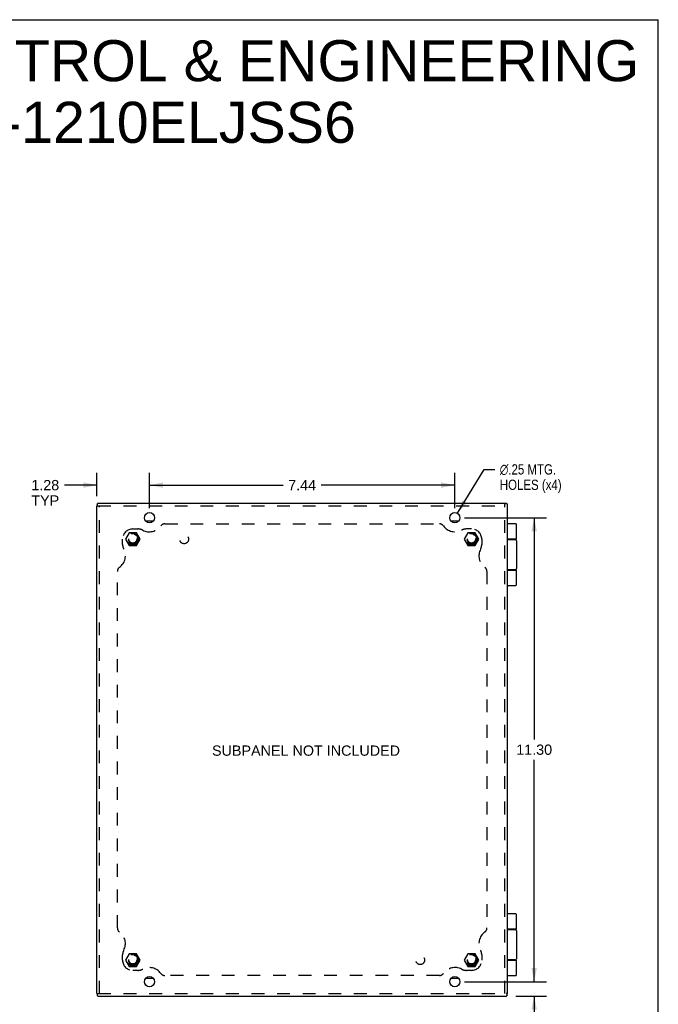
# Model space of a CAD drawing. Header units: inches. Extents: x 0 to 56.7, y 0 to 36.7.
# Tile 37 of 37: x 41.1 to 56.7, y 12.7 to 36.7. Entities that reach past the tile are written whole.
import ezdxf

# ---------------------------------------------------------------- set-up
doc = ezdxf.new("R2010")
doc.units = ezdxf.units.IN
doc.header["$LTSCALE"] = 3.116667
doc.header["$MEASUREMENT"] = 0
doc.linetypes.add('HIDDEN', pattern=[0.2, 0.1, -0.1])
doc.layers.get('0').update_dxf_attribs({"linetype": 'CONTINUOUS'})
for name, color, linetype in [('DEFAULT_2', 8, 'HIDDEN'), ('DIMENSIONS', 7, 'CONTINUOUS'), ('DOOR_ASSEMBLY', 7, 'CONTINUOUS'), ('SUBPANEL', 7, 'CONTINUOUS')]:
    doc.layers.add(name, color=color, linetype=linetype)
doc.styles.get("Standard").update_dxf_attribs({"font": 'arial.ttf'})
doc.styles.add('TEXTSTYLE_1', font='gdt', dxfattribs={"width": 0.8})
doc.dimstyles.new('DIMSTYLE_1', dxfattribs={"dimtxt": 0.25, "dimasz": 0.333333, "dimexe": 0.09, "dimexo": 0.07, "dimgap": 0.0375, "dimtad": 0, "dimtih": 1, "dimtoh": 1, "dimzin": 4, "dimdsep": 46, "dimtxsty": 'Standard', "dimblk": '_FILLED', "dimblk1": '_FILLED', "dimblk2": '_FILLED', "dimcen": 0.09, "dimadec": 3, "dimazin": 1, "dimtfac": 1, "dimtdec": 3, "dimtofl": 0, "dimtmove": 0, "dimatfit": 3, "dimldrblk": '_FILLED', "dimfxl": 0, "dimtolj": 1, "dimtzin": 4, "dimarcsym": 0})
doc.dimstyles.new('DIMSTYLE_2', dxfattribs={"dimtxt": 0.25, "dimasz": 0.333333, "dimexe": 0.09, "dimexo": 0.07, "dimgap": 0.09, "dimtad": 0, "dimtih": 1, "dimtoh": 1, "dimzin": 4, "dimdsep": 46, "dimtxsty": 'Standard', "dimblk": '_FILLED', "dimblk1": '_FILLED', "dimblk2": '_FILLED', "dimcen": 0.09, "dimadec": 3, "dimazin": 1, "dimtfac": 1, "dimtdec": 3, "dimtofl": 0, "dimtmove": 0, "dimatfit": 1, "dimldrblk": '_FILLED', "dimfxl": 0, "dimtolj": 1, "dimtzin": 4, "dimarcsym": 0})

# ---------------------------------------------------------------- blocks, each defined once
blk = doc.blocks.new('_FILLED')
at = {"color": 0, "linetype": 'ByBlock'}
blk.add_solid([(0, 0), (-1, 0.2), (-1, -0.2)], dxfattribs=at)
blk = doc.blocks.new('*D1')
at = {"layer": 'DIMENSIONS', "color": 2, "linetype": 'Continuous'}
for p, q in [((44.272, 24.772), (44.272, 25.632)), ((51.71, 24.772), (51.71, 25.632)), ((44.272, 25.332), (47.526, 25.332)), ((51.71, 25.332), (48.455, 25.332))]:
    blk.add_line(p, q, dxfattribs=at)
at = {"layer": 'DIMENSIONS', "color": 2, "linetype": 'Continuous', "xscale": 0.3333333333, "yscale": 0.3333333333, "zscale": 0.3333333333, "rotation": 180}
blk.add_blockref('_FILLED', (44.272, 25.332), dxfattribs=at)
at = {"layer": 'DIMENSIONS', "color": 2, "linetype": 'Continuous', "xscale": 0.3333333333, "yscale": 0.3333333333, "zscale": 0.3333333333}
blk.add_blockref('_FILLED', (51.71, 25.332), dxfattribs=at)
at = {"layer": 'DIMENSIONS', "color": 2, "linetype": 'Continuous', "insert": (47.991, 25.457), "char_height": 0.25, "width": 0.67937, "attachment_point": 2, "line_spacing_factor": 0.9}
blk.add_mtext('7.44', dxfattribs=at)
blk = doc.blocks.new('*D2')
at = {"layer": 'DIMENSIONS', "color": 2, "linetype": 'Continuous'}
for p, q in [((51.775, 24.646), (52.425, 25.715)), ((52.425, 25.715), (52.681, 25.715))]:
    blk.add_line(p, q, dxfattribs=at)
at = {"layer": 'DIMENSIONS', "color": 2, "linetype": 'Continuous', "xscale": 0.3333333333, "yscale": 0.3333333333, "zscale": 0.3333333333, "rotation": 238.6798766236}
blk.add_blockref('_FILLED', (51.775, 24.646), dxfattribs=at)
at = {"layer": 'DIMENSIONS', "color": 2, "linetype": 'Continuous', "insert": (52.806, 25.84), "char_height": 0.25, "width": 1.88011, "attachment_point": 1, "line_spacing_factor": 0.9, "style": 'TEXTSTYLE_1'}
blk.add_mtext('{\\fgdt;n}\\fArial;.25 MTG.\\PHOLES (x4)', dxfattribs=at)
blk = doc.blocks.new('*D3')
at = {"layer": 'DIMENSIONS', "color": 2, "linetype": 'Continuous'}
for p, q in [((51.943, 24.539), (53.943, 24.539)), ((53.643, 24.539), (53.643, 19.139)), ((53.643, 13.239), (53.643, 18.639)), ((52.068, 13.239), (53.943, 13.239))]:
    blk.add_line(p, q, dxfattribs=at)
at = {"layer": 'DIMENSIONS', "color": 2, "linetype": 'Continuous', "xscale": 0.3333333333, "yscale": 0.3333333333, "zscale": 0.3333333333}
for p, rotation in [((53.643, 24.539), 90), ((53.643, 13.239), 270)]:
    blk.add_blockref('_FILLED', p, dxfattribs=dict(at, rotation=rotation))
at = {"layer": 'DIMENSIONS', "color": 2, "linetype": 'Continuous', "insert": (53.643, 19.014), "char_height": 0.25, "width": 0.87361, "attachment_point": 2, "line_spacing_factor": 0.9}
blk.add_mtext('11.30', dxfattribs=at)
blk = doc.blocks.new('*D4')
at = {"layer": 'DIMENSIONS', "color": 2, "linetype": 'Continuous'}
for p, q in [((53.643, 13.239), (53.643, 13.906)), ((51.943, 13.239), (53.943, 13.239)), ((53.195, 12.889), (53.943, 12.889)), ((53.643, 12.889), (53.643, 12.092)), ((53.643, 12.092), (53.935, 12.092))]:
    blk.add_line(p, q, dxfattribs=at)
at = {"layer": 'DIMENSIONS', "color": 2, "linetype": 'Continuous', "xscale": 0.3333333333, "yscale": 0.3333333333, "zscale": 0.3333333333}
for p, rotation in [((53.643, 13.239), 270), ((53.643, 12.889), 90)]:
    blk.add_blockref('_FILLED', p, dxfattribs=dict(at, rotation=rotation))
at = {"layer": 'DIMENSIONS', "color": 2, "linetype": 'Continuous', "insert": (54.06, 12.217), "char_height": 0.25, "width": 0.67751, "attachment_point": 1, "line_spacing_factor": 0.9}
blk.add_mtext('.35\\PTYP', dxfattribs=at)
blk = doc.blocks.new('*D5')
at = {"layer": 'DIMENSIONS', "color": 2, "linetype": 'Continuous'}
for p, q in [((42.991, 25.059), (42.991, 25.632)), ((44.272, 24.772), (44.272, 25.632)), ((42.991, 25.332), (42.198, 25.332)), ((44.272, 25.332), (44.938, 25.332))]:
    blk.add_line(p, q, dxfattribs=at)
at = {"layer": 'DIMENSIONS', "color": 2, "linetype": 'Continuous', "xscale": 0.3333333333, "yscale": 0.3333333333, "zscale": 0.3333333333}
blk.add_blockref('_FILLED', (42.991, 25.332), dxfattribs=at)
at = {"layer": 'DIMENSIONS', "color": 2, "linetype": 'Continuous', "xscale": 0.3333333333, "yscale": 0.3333333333, "zscale": 0.3333333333, "rotation": 180}
blk.add_blockref('_FILLED', (44.272, 25.332), dxfattribs=at)
at = {"layer": 'DIMENSIONS', "color": 2, "linetype": 'Continuous', "insert": (42.073, 25.457), "char_height": 0.25, "width": 0.67937, "attachment_point": 3, "line_spacing_factor": 0.9}
blk.add_mtext('1.28\\PTYP', dxfattribs=at)

msp = doc.modelspace()

# ---------------------------------------------------------------- linework, layer by layer
at = {"color": 7, "linetype": 'Continuous'}
for p, q in [((0, 36.667), (56.667, 36.667)), ((56.667, 0), (56.667, 36.667)), ((42.991, 24.829), (43.019, 24.829)), ((42.999, 24.87), (42.999, 24.829)), ((52.931, 24.889), (52.931, 24.86)), ((52.972, 24.881), (52.931, 24.881)), ((44.361, 24.451), (44.182, 24.451)), ((51.799, 24.451), (51.62, 24.451)), ((52.995, 14.517), (52.991, 14.517)), ((52.995, 14.261), (52.995, 14.517)), ((52.995, 14.261), (52.991, 14.261)), ((44.182, 13.327), (44.361, 13.327)), ((51.62, 13.327), (51.799, 13.327)), ((42.991, 12.949), (43.019, 12.949)), ((42.999, 12.949), (42.999, 12.908)), ((52.991, 12.949), (52.962, 12.949)), ((52.982, 12.908), (52.982, 12.949))]:
    msp.add_line(p, q, dxfattribs=at)
at = {"color": 3, "linetype": 'Continuous'}
for p, q in [((42.991, 12.949), (42.991, 24.829)), ((43.011, 24.889), (43.011, 24.888)), ((43.011, 24.889), (52.931, 24.889)), ((43.011, 24.888), (43.011, 24.888)), ((52.991, 24.869), (52.99, 24.869)), ((52.99, 24.869), (52.99, 24.869)), ((52.991, 12.949), (52.991, 24.869)), ((43.011, 12.89), (43.011, 12.89)), ((43.011, 12.889), (43.011, 12.89)), ((43.011, 12.889), (52.97, 12.889)), ((52.97, 12.889), (52.97, 12.89)), ((52.97, 12.89), (52.97, 12.89))]:
    msp.add_line(p, q, dxfattribs=at)
for points in [[(42.999, 24.87), (42.999, 24.871), (42.999, 24.872), (42.999, 24.873), (43, 24.874), (43, 24.875), (43.001, 24.876), (43.001, 24.877), (43.002, 24.878)], [(43.011, 24.888), (43.011, 24.888), (43.01, 24.887), (43.01, 24.886), (43.009, 24.885), (43.009, 24.884), (43.008, 24.884), (43.007, 24.882), (43.006, 24.881), (43.005, 24.88), (43.003, 24.879), (43.002, 24.878)], [(52.972, 24.881), (52.973, 24.881), (52.974, 24.881), (52.975, 24.88), (52.976, 24.88), (52.977, 24.879), (52.978, 24.879), (52.978, 24.878), (52.979, 24.877)], [(52.99, 24.869), (52.989, 24.869), (52.988, 24.869), (52.988, 24.87), (52.987, 24.87), (52.986, 24.871), (52.985, 24.872), (52.984, 24.873), (52.983, 24.874), (52.982, 24.875), (52.98, 24.876), (52.979, 24.877)], [(42.999, 12.908), (42.999, 12.907), (42.999, 12.906), (42.999, 12.905), (43, 12.904), (43, 12.903), (43.001, 12.902), (43.001, 12.901), (43.002, 12.9)], [(43.011, 12.89), (43.011, 12.89), (43.01, 12.891), (43.01, 12.892), (43.009, 12.893), (43.009, 12.894), (43.008, 12.894), (43.007, 12.896), (43.006, 12.897), (43.005, 12.898), (43.003, 12.899), (43.002, 12.9)], [(52.97, 12.89), (52.97, 12.89), (52.971, 12.891), (52.971, 12.892), (52.972, 12.893), (52.972, 12.894), (52.973, 12.894), (52.974, 12.896), (52.975, 12.897), (52.976, 12.898), (52.978, 12.899), (52.979, 12.9)], [(52.982, 12.908), (52.982, 12.907), (52.982, 12.906), (52.982, 12.905), (52.981, 12.904), (52.981, 12.903), (52.98, 12.902), (52.98, 12.901), (52.979, 12.9)]]:
    msp.add_lwpolyline(points, dxfattribs=at)
for centre in [(44.272, 24.539), (51.71, 24.539), (44.272, 13.239), (51.71, 13.239)]:
    msp.add_circle(centre, 0.125, dxfattribs=at)
at = {"layer": 'DEFAULT_2', "color": 8, "linetype": 'HIDDEN'}
for p, q in [((43.019, 24.829), (52.931, 24.829)), ((43.051, 12.949), (43.051, 24.829)), ((52.931, 12.949), (52.931, 24.86)), ((43.775, 24.17), (43.685, 24.014)), ((43.685, 24.014), (43.775, 23.858)), ((43.956, 24.17), (43.775, 24.17)), ((44.046, 24.014), (43.956, 24.17)), ((43.956, 23.858), (44.046, 24.014)), ((52.025, 24.17), (51.935, 24.014)), ((51.935, 24.014), (52.025, 23.858)), ((52.206, 24.17), (52.025, 24.17)), ((52.296, 24.014), (52.206, 24.17)), ((52.206, 23.858), (52.296, 24.014)), ((43.775, 23.858), (43.956, 23.858)), ((52.025, 23.858), (52.206, 23.858)), ((43.775, 13.92), (43.685, 13.764)), ((43.956, 13.92), (43.775, 13.92)), ((44.046, 13.764), (43.956, 13.92)), ((52.025, 13.92), (51.935, 13.764)), ((52.206, 13.92), (52.025, 13.92)), ((52.296, 13.764), (52.206, 13.92)), ((43.685, 13.764), (43.775, 13.608)), ((43.956, 13.608), (44.046, 13.764)), ((51.935, 13.764), (52.025, 13.608)), ((52.206, 13.608), (52.296, 13.764)), ((43.775, 13.608), (43.956, 13.608)), ((52.025, 13.608), (52.206, 13.608)), ((43.019, 12.949), (52.962, 12.949))]:
    msp.add_line(p, q, dxfattribs=at)
for centre, radius in [((43.866, 24.014), 0.142), ((43.866, 24.014), 0.14), ((43.866, 24.014), 0.105), ((43.866, 24.014), 0.095), ((52.116, 24.014), 0.142), ((52.116, 24.014), 0.14), ((52.116, 24.014), 0.105), ((52.116, 24.014), 0.095), ((43.866, 13.764), 0.142), ((43.866, 13.764), 0.14), ((43.866, 13.764), 0.105), ((43.866, 13.764), 0.095), ((52.116, 13.764), 0.142), ((52.116, 13.764), 0.14), ((52.116, 13.764), 0.105), ((52.116, 13.764), 0.095)]:
    msp.add_circle(centre, radius, dxfattribs=at)
at = {"layer": 'DOOR_ASSEMBLY', "color": 7, "linetype": 'Continuous'}
for p, q in [((53.198, 24.389), (52.991, 24.389)), ((53.211, 24.014), (53.211, 24.376)), ((53.211, 24.014), (52.991, 24.014)), ((52.991, 24.009), (53.181, 24.009)), ((53.131, 24.014), (53.131, 24.009)), ((53.211, 23.979), (53.211, 23.299)), ((53.181, 23.269), (52.991, 23.269)), ((52.991, 23.264), (53.211, 23.264)), ((53.131, 23.269), (53.131, 23.264)), ((53.211, 22.902), (53.211, 23.264)), ((52.991, 22.889), (53.198, 22.889)), ((53.198, 14.889), (52.991, 14.889)), ((53.211, 14.514), (53.211, 14.876)), ((53.211, 14.514), (52.995, 14.514)), ((52.995, 14.509), (53.181, 14.509)), ((53.131, 14.514), (53.131, 14.509)), ((53.211, 14.479), (53.211, 13.799)), ((53.181, 13.769), (52.991, 13.769)), ((52.991, 13.764), (53.211, 13.764)), ((53.131, 13.769), (53.131, 13.764)), ((53.211, 13.402), (53.211, 13.764)), ((52.991, 13.389), (53.198, 13.389))]:
    msp.add_line(p, q, dxfattribs=at)
for points in [[(53.141, 24.014), (53.14, 24.014), (53.14, 24.014), (53.139, 24.014), (53.139, 24.014), (53.138, 24.014), (53.138, 24.014), (53.137, 24.014), (53.137, 24.014), (53.136, 24.014), (53.136, 24.014), (53.135, 24.014), (53.135, 24.013), (53.135, 24.013), (53.134, 24.013), (53.134, 24.013), (53.133, 24.013), (53.133, 24.013), (53.133, 24.013), (53.133, 24.013), (53.132, 24.013), (53.132, 24.013), (53.132, 24.013), (53.131, 24.013), (53.131, 24.012)], [(53.131, 23.266), (53.131, 23.265), (53.132, 23.265), (53.132, 23.265), (53.132, 23.265), (53.133, 23.265), (53.133, 23.265), (53.133, 23.265), (53.133, 23.265), (53.134, 23.265), (53.134, 23.265), (53.135, 23.265), (53.135, 23.264), (53.135, 23.264), (53.136, 23.264), (53.136, 23.264), (53.137, 23.264), (53.137, 23.264), (53.138, 23.264), (53.138, 23.264), (53.139, 23.264), (53.139, 23.264), (53.14, 23.264), (53.14, 23.264), (53.141, 23.264)], [(53.141, 14.514), (53.14, 14.514), (53.14, 14.514), (53.139, 14.514), (53.139, 14.514), (53.138, 14.514), (53.138, 14.514), (53.137, 14.514), (53.137, 14.514), (53.136, 14.514), (53.136, 14.514), (53.135, 14.514), (53.135, 14.513), (53.135, 14.513), (53.134, 14.513), (53.134, 14.513), (53.133, 14.513), (53.133, 14.513), (53.133, 14.513), (53.133, 14.513), (53.132, 14.513), (53.132, 14.513), (53.132, 14.513), (53.131, 14.513), (53.131, 14.512)], [(53.131, 13.766), (53.131, 13.765), (53.132, 13.765), (53.132, 13.765), (53.132, 13.765), (53.133, 13.765), (53.133, 13.765), (53.133, 13.765), (53.133, 13.765), (53.134, 13.765), (53.134, 13.765), (53.135, 13.765), (53.135, 13.764), (53.135, 13.764), (53.136, 13.764), (53.136, 13.764), (53.137, 13.764), (53.137, 13.764), (53.138, 13.764), (53.138, 13.764), (53.139, 13.764), (53.139, 13.764), (53.14, 13.764), (53.14, 13.764), (53.141, 13.764)]]:
    msp.add_lwpolyline(points, dxfattribs=at)
for centre, radius, start, end in [((53.198, 24.376), 0.013, 0, 90), ((53.181, 23.979), 0.03, 0, 90), ((53.181, 23.299), 0.03, 270, 360), ((53.198, 22.902), 0.013, 270, 360), ((53.198, 14.876), 0.013, 0, 90), ((53.181, 14.479), 0.03, 0, 90), ((53.181, 13.799), 0.03, 270, 360), ((53.198, 13.402), 0.013, 270, 360)]:
    msp.add_arc(centre, radius, start, end, dxfattribs=at)
at = {"layer": 'SUBPANEL', "color": 8, "linetype": 'HIDDEN'}
for p, q in [((43.866, 24.264), (43.991, 24.264)), ((44.648, 24.389), (51.333, 24.389)), ((52.116, 24.264), (51.991, 24.264)), ((43.616, 23.889), (43.616, 24.014)), ((52.366, 24.014), (52.366, 23.889)), ((43.491, 14.547), (43.491, 23.231)), ((52.491, 23.231), (52.491, 14.547)), ((43.616, 13.764), (43.616, 13.889)), ((52.366, 13.889), (52.366, 13.764)), ((43.991, 13.514), (43.866, 13.514)), ((52.116, 13.514), (51.991, 13.514)), ((51.333, 13.389), (44.648, 13.389))]:
    msp.add_line(p, q, dxfattribs=at)
for centre, radius in [((43.866, 24.014), 0.125), ((45.116, 24.014), 0.109), ((52.116, 24.014), 0.125), ((43.866, 13.764), 0.125), ((50.866, 13.764), 0.109), ((52.116, 13.764), 0.125)]:
    msp.add_circle(centre, radius, dxfattribs=at)
for centre, radius, start, end in [((43.866, 24.014), 0.25, 90, 180), ((43.991, 24.014), 0.25, 62.1089, 90), ((44.268, 24.539), 0.344, 242.1089, 324.1013), ((44.648, 24.264), 0.125, 90, 144.1013), ((51.333, 24.264), 0.125, 35.8987, 90), ((51.713, 24.539), 0.344, 215.8987, 297.8911), ((51.991, 24.014), 0.25, 90, 117.8911), ((52.116, 24.014), 0.25, 0, 90), ((43.341, 23.611), 0.344, 305.8987, 27.8911), ((43.866, 23.889), 0.25, 180, 207.8911), ((52.641, 23.611), 0.344, 152.1089, 234.1013), ((52.116, 23.889), 0.25, 332.1089, 360), ((43.616, 23.231), 0.125, 125.8987, 180), ((52.366, 23.231), 0.125, 0, 54.1013), ((43.616, 14.547), 0.125, 180, 234.1013), ((43.341, 14.167), 0.344, 332.1089, 54.1013), ((52.641, 14.167), 0.344, 125.8987, 207.8911), ((52.366, 14.547), 0.125, 305.8987, 360), ((43.866, 13.889), 0.25, 152.1089, 180), ((52.116, 13.889), 0.25, 0, 27.8911), ((43.866, 13.764), 0.25, 180, 270), ((52.116, 13.764), 0.25, 270, 360), ((43.991, 13.764), 0.25, 270, 297.8911), ((44.268, 13.239), 0.344, 35.8987, 117.8911), ((44.648, 13.514), 0.125, 215.8987, 270), ((51.333, 13.514), 0.125, 270, 324.1013), ((51.713, 13.239), 0.344, 62.1089, 144.1013), ((51.991, 13.764), 0.25, 242.1089, 270)]:
    msp.add_arc(centre, radius, start, end, dxfattribs=at)

# ---------------------------------------------------------------- texts
at = {"layer": 'DIMENSIONS', "color": 2, "linetype": 'Continuous', "attachment_point": 2, "line_spacing_factor": 0.9}
for s, insert, char_height, width in [('SAGINAW CONTROL & ENGINEERING\\PSCE-1210ELJSS6', (43.553, 36.168), 1, 25.25651), ('SUBPANEL NOT INCLUDED', (48.085, 18.991), 0.25, 4.57156)]:
    msp.add_mtext(s, dxfattribs=dict(at, insert=insert, char_height=char_height, width=width))

# ---------------------------------------------------------------- dimensions: what is measured, and where the dimension line sits
at = {"layer": 'DIMENSIONS', "color": 2, "linetype": 'Continuous'}
dim = msp.add_linear_dim(base=(44.272, 25.332), p1=(42.991, 25.702), p2=(44.272, 24.702), text='<>\\PTYP', dimstyle='DIMSTYLE_1', dxfattribs=at)
dim.commit()
dim.dimension.update_dxf_attribs({"geometry": '*D5', "text_midpoint": (41.733, 25.144), "dimtype": 160})
dim = msp.add_diameter_dim_2p(p1=(51.775, 24.646), p2=(51.645, 24.432), text='%%c<> MTG.\\PHOLES (x4)', dimstyle='DIMSTYLE_2', override={"dimpost": '<>'}, dxfattribs=at)
dim.commit()
dim.dimension.update_dxf_attribs({"geometry": '*D2', "text_midpoint": (53.746, 25.527), "dimtype": 163})
dim = msp.add_linear_dim(base=(51.71, 25.332), p1=(44.272, 24.702), p2=(51.71, 24.702), dimstyle='DIMSTYLE_1', dxfattribs=at)
dim.commit()
dim.dimension.update_dxf_attribs({"geometry": '*D1', "text_midpoint": (47.991, 25.331), "dimtype": 160})
dim = msp.add_linear_dim(base=(53.643, 13.239), p1=(51.873, 24.539), p2=(51.998, 13.239), angle=270, dimstyle='DIMSTYLE_1', dxfattribs=at)
dim.commit()
dim.dimension.update_dxf_attribs({"geometry": '*D3', "text_midpoint": (53.654, 18.888), "dimtype": 160})
dim = msp.add_linear_dim(base=(53.643, 13.239), p1=(53.125, 12.889), p2=(51.873, 13.239), angle=90, text='<>\\PTYP', dimstyle='DIMSTYLE_1', dxfattribs=at)
dim.commit()
dim.dimension.update_dxf_attribs({"geometry": '*D4', "text_midpoint": (54.398, 11.904), "dimtype": 160})

doc.saveas('drawing.dxf')
